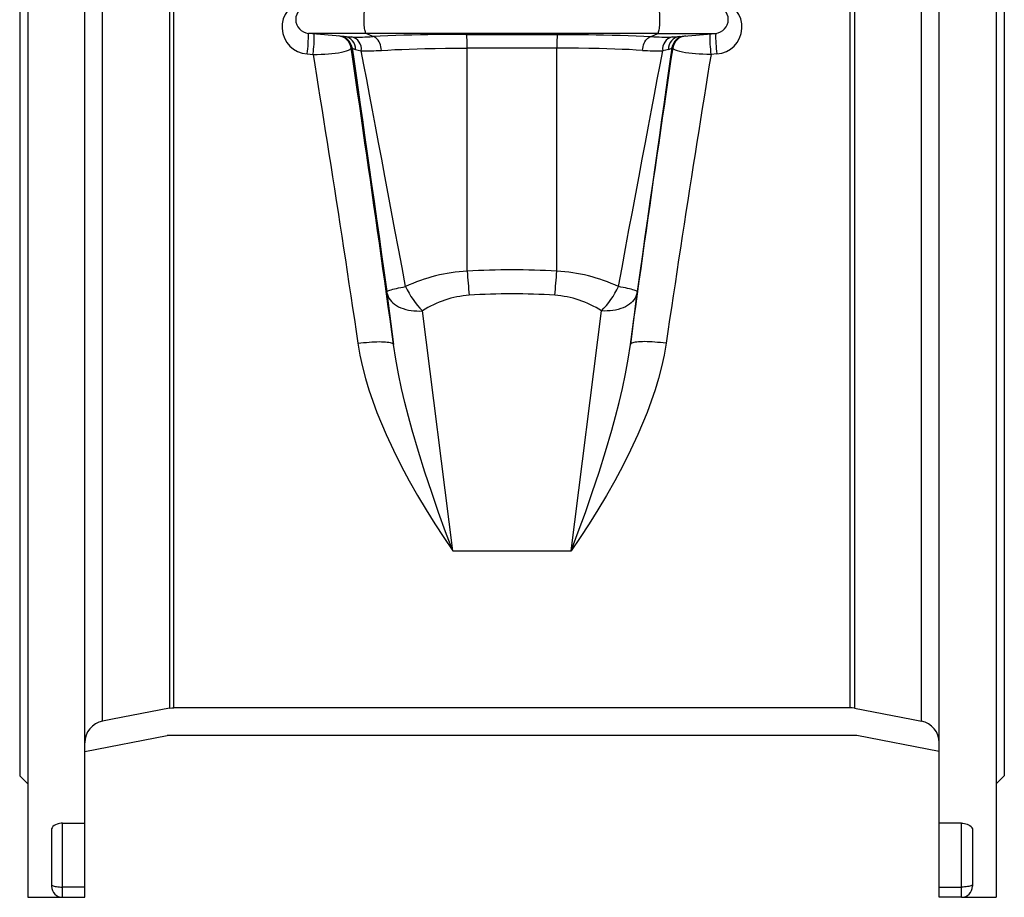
# Model space of a CAD drawing. Extents: x -88 to 1078, y -37 to 2295.
# Tile 2 of 7: x -61 to 295, y 753 to 1070. Entities that reach past the tile are written whole.
import ezdxf

# ---------------------------------------------------------------- set-up
doc = ezdxf.new("R2010")
doc.units = 0
doc.layers.get('0').update_dxf_attribs({"linetype": 'CONTINUOUS'})

msp = doc.modelspace()

# ---------------------------------------------------------------- linework, layer by layer
at = {"color": 7, "linetype": 'CONTINUOUS'}
for p, q in [((-58.27, 1207.71), (-58.27, 752.71)), ((-37.77, 779.55), (-37.77, 1207.71)), ((271.23, 779.55), (271.23, 1207.71)), ((291.73, 1207.71), (291.73, 752.71)), ((-61.27, 1163.71), (-61.27, 796.71)), ((294.73, 1163.71), (294.73, 796.71)), ((-31.3, 816.44), (-31.3, 1143.99)), ((264.75, 816.44), (264.75, 1143.99)), ((-7.11, 1139.28), (-7.11, 821.14)), ((240.56, 1139.28), (240.56, 821.14)), ((-5.58, 821.29), (-5.58, 1139.13)), ((239.03, 821.29), (239.03, 1139.13)), ((56.06, 1064.1), (43.09, 1065.23)), ((64.03, 1065.23), (43.09, 1065.23)), ((169.43, 1065.23), (64.03, 1065.23)), ((66.41, 1064.05), (64.03, 1065.23)), ((100.27, 1064.85), (133.19, 1064.85)), ((167.04, 1064.05), (169.43, 1065.23)), ((169.43, 1065.23), (190.36, 1065.23)), ((177.4, 1064.1), (190.36, 1065.23)), ((56.1, 1064.09), (56.06, 1064.1)), ((177.32, 1064.09), (177.4, 1064.1)), ((42.66, 1057.81), (44.78, 1057.63)), ((58.52, 1059.99), (58.9, 1059.96)), ((132.93, 1059.87), (100.52, 1059.87)), ((100.52, 979.18), (100.52, 1059.87)), ((132.93, 979.18), (132.93, 1059.87)), ((174.94, 1059.99), (174.55, 1059.96)), ((190.8, 1057.81), (188.68, 1057.63)), ((71.53, 971.39), (73.88, 952.71)), ((161.92, 971.39), (159.58, 952.71)), ((95.32, 878.01), (84.4, 964.84)), ((138.13, 878.01), (149.05, 964.84)), ((95.32, 878.01), (138.13, 878.01)), ((239.03, 821.29), (-5.58, 821.29)), ((-37.77, 805.43), (-8.01, 811.21)), ((241.46, 811.21), (-8.01, 811.21)), ((271.23, 805.43), (241.46, 811.21)), ((-61.27, 796.71), (-58.27, 793.71)), ((291.73, 793.71), (294.73, 796.71)), ((-49.77, 777.05), (-49.77, 757.45)), ((-45.77, 779.55), (-37.77, 779.55)), ((-45.77, 756.42), (-45.77, 779.55)), ((-37.77, 756.42), (-37.77, 779.55)), ((279.23, 779.55), (271.23, 779.55)), ((271.23, 756.42), (271.23, 779.55)), ((279.23, 756.42), (279.23, 779.55)), ((283.23, 777.05), (283.23, 757.45)), ((-49.77, 757.45), (-49.77, 756.71)), ((-37.77, 756.42), (-45.77, 756.42)), ((-45.77, 752.71), (-45.77, 756.42)), ((-37.77, 752.71), (-37.77, 756.42)), ((271.23, 752.71), (271.23, 756.42)), ((271.23, 756.42), (279.23, 756.42)), ((279.23, 752.71), (279.23, 756.42)), ((283.23, 757.45), (283.23, 756.71)), ((-58.27, 752.71), (-45.77, 752.71)), ((-45.77, 752.71), (-37.77, 752.71)), ((279.23, 752.71), (271.23, 752.71)), ((279.23, 752.71), (291.73, 752.71))]:
    msp.add_line(p, q, dxfattribs=at)
for points in [[(64.03, 1065.23), (63.92, 1065.33), (63.81, 1065.51), (63.7, 1065.76), (63.6, 1066.1), (63.51, 1066.49), (63.43, 1066.96), (63.37, 1067.47), (63.31, 1068.03), (63.27, 1068.63), (63.24, 1069.25), (63.22, 1069.89), (63.22, 1070.54), (63.24, 1071.17), (63.27, 1071.8), (63.31, 1072.39), (63.37, 1072.96), (63.43, 1073.47), (63.51, 1073.93), (63.6, 1074.33), (63.7, 1074.66), (63.81, 1074.92), (63.92, 1075.1), (64.03, 1075.19)], [(169.43, 1065.23), (169.54, 1065.33), (169.65, 1065.51), (169.75, 1065.76), (169.85, 1066.1), (169.94, 1066.49), (170.02, 1066.96), (170.09, 1067.47), (170.15, 1068.03), (170.19, 1068.63), (170.22, 1069.25), (170.23, 1069.89), (170.23, 1070.54), (170.22, 1071.17), (170.19, 1071.8), (170.15, 1072.39), (170.09, 1072.96), (170.02, 1073.47), (169.94, 1073.93), (169.85, 1074.33), (169.75, 1074.66), (169.65, 1074.92), (169.54, 1075.1), (169.43, 1075.19)], [(100.27, 1064.85), (96.06, 1064.84), (91.9, 1064.81), (89.09, 1064.77), (86.32, 1064.73), (83.6, 1064.68), (80.56, 1064.6), (77.6, 1064.52), (74.72, 1064.42), (71.84, 1064.31), (69.07, 1064.19), (66.41, 1064.05)], [(133.19, 1064.85), (137.39, 1064.84), (141.56, 1064.81), (144.36, 1064.77), (147.13, 1064.73), (149.86, 1064.68), (152.89, 1064.6), (155.86, 1064.52), (158.74, 1064.42), (161.61, 1064.31), (164.39, 1064.19), (167.04, 1064.05)], [(69.49, 1059.07), (69.44, 1059.75), (69.33, 1060.41), (69.16, 1061.05), (68.95, 1061.66), (68.68, 1062.21), (68.38, 1062.71), (68.03, 1063.14), (67.66, 1063.49), (67.26, 1063.77), (66.84, 1063.96), (66.41, 1064.05)], [(163.97, 1059.07), (164.02, 1059.75), (164.13, 1060.41), (164.29, 1061.05), (164.51, 1061.66), (164.77, 1062.21), (165.08, 1062.71), (165.42, 1063.14), (165.8, 1063.49), (166.2, 1063.77), (166.62, 1063.96), (167.04, 1064.05)], [(44.78, 1057.63), (46.24, 1057.64), (47.69, 1057.67), (49.09, 1057.73), (50.39, 1057.82), (51.64, 1057.93), (52.8, 1058.07), (53.99, 1058.24), (55.06, 1058.43), (56, 1058.63), (56.88, 1058.88), (57.59, 1059.15), (58.11, 1059.42), (58.42, 1059.71), (58.52, 1059.99)], [(44.78, 1057.63), (45.4, 1053.83), (46.02, 1049.97), (46.65, 1046.06), (47.29, 1042.1), (47.93, 1038.09), (48.57, 1034.04), (49.22, 1029.96), (49.87, 1025.83), (50.53, 1021.67), (51.18, 1017.49), (51.84, 1013.27), (52.5, 1009.03), (53.16, 1004.77), (53.83, 1000.49), (54.49, 996.19), (55.15, 991.88), (55.81, 987.57), (56.47, 983.25), (57.13, 978.93), (57.78, 974.6), (58.44, 970.28), (59.09, 965.97), (59.73, 961.67), (60.37, 957.39), (61.01, 953.12)], [(73.88, 952.71), (73.25, 957.25), (72.62, 961.81), (71.99, 966.39), (71.35, 970.97), (70.71, 975.56), (70.07, 980.16), (69.42, 984.76), (68.77, 989.36), (68.12, 993.95), (67.47, 998.53), (66.82, 1003.1), (66.17, 1007.66), (65.52, 1012.2), (64.87, 1016.71), (64.22, 1021.21), (63.57, 1025.67), (62.93, 1030.1), (62.29, 1034.5), (61.65, 1038.86), (61.01, 1043.18), (60.38, 1047.46), (59.75, 1051.69), (59.13, 1055.87), (58.52, 1059.99)], [(58.9, 1059.96), (59.61, 1055.08), (60.33, 1050.04), (61.07, 1044.84), (61.84, 1039.5), (62.62, 1034), (63.43, 1028.36), (64.25, 1022.58), (65.1, 1016.67), (65.96, 1010.62), (66.84, 1004.45), (67.73, 998.15), (68.65, 991.73), (69.57, 985.2), (70.52, 978.56), (71.47, 971.82)], [(60.17, 1059.41), (61.08, 1059.18), (62.23, 1058.95)], [(78.26, 973.63), (76.96, 980.57), (75.68, 987.41), (74.42, 994.12), (73.19, 1000.72), (71.97, 1007.19), (70.79, 1013.53), (69.62, 1019.73), (68.48, 1025.79), (67.37, 1031.7), (66.29, 1037.47), (65.23, 1043.08), (64.2, 1048.54), (63.2, 1053.83), (62.23, 1058.95)], [(69.49, 1059.07), (71.86, 1059.2), (74.32, 1059.33), (76.88, 1059.43), (79.59, 1059.53), (82.38, 1059.62), (85.24, 1059.7), (88.93, 1059.77), (92.69, 1059.82), (96.59, 1059.86), (100.52, 1059.87)], [(163.97, 1059.07), (161.6, 1059.2), (159.13, 1059.33), (156.58, 1059.43), (153.87, 1059.53), (151.07, 1059.62), (148.21, 1059.7), (144.53, 1059.77), (140.77, 1059.82), (136.87, 1059.86), (132.93, 1059.87)], [(155.2, 973.63), (156.5, 980.57), (157.78, 987.41), (159.03, 994.12), (160.27, 1000.72), (161.48, 1007.19), (162.67, 1013.53), (163.83, 1019.73), (164.97, 1025.79), (166.08, 1031.7), (167.17, 1037.47), (168.23, 1043.08), (169.26, 1048.54), (170.25, 1053.83), (171.22, 1058.95)], [(159.58, 952.71), (160.2, 957.25), (160.83, 961.81), (161.47, 966.39), (162.1, 970.97), (162.75, 975.56), (163.39, 980.16), (164.04, 984.76), (164.68, 989.36), (165.33, 993.95), (165.99, 998.53), (166.64, 1003.1), (167.29, 1007.66), (167.94, 1012.2), (168.59, 1016.71), (169.24, 1021.21), (169.88, 1025.67), (170.53, 1030.1), (171.17, 1034.5), (171.81, 1038.86), (172.44, 1043.18), (173.08, 1047.46), (173.7, 1051.69), (174.32, 1055.87), (174.94, 1059.99)], [(174.55, 1059.96), (173.85, 1055.08), (173.13, 1050.04), (172.38, 1044.84), (171.62, 1039.5), (170.83, 1034), (170.03, 1028.36), (169.2, 1022.58), (168.36, 1016.67), (167.5, 1010.62), (166.62, 1004.45), (165.72, 998.15), (164.81, 991.73), (163.88, 985.2), (162.94, 978.56), (161.98, 971.82)], [(173.28, 1059.41), (172.37, 1059.18), (171.22, 1058.95)], [(188.68, 1057.63), (188.06, 1053.83), (187.43, 1049.97), (186.8, 1046.06), (186.17, 1042.1), (185.53, 1038.09), (184.89, 1034.04), (184.24, 1029.96), (183.59, 1025.83), (182.93, 1021.67), (182.27, 1017.49), (181.61, 1013.27), (180.95, 1009.03), (180.29, 1004.77), (179.63, 1000.49), (178.97, 996.19), (178.31, 991.88), (177.64, 987.57), (176.98, 983.25), (176.33, 978.93), (175.67, 974.6), (175.02, 970.28), (174.37, 965.97), (173.72, 961.67), (173.08, 957.39), (172.45, 953.12)], [(188.68, 1057.63), (187.22, 1057.64), (185.77, 1057.67), (184.37, 1057.73), (183.06, 1057.82), (181.82, 1057.93), (180.65, 1058.07), (179.47, 1058.24), (178.4, 1058.43), (177.46, 1058.63), (176.57, 1058.88), (175.86, 1059.15), (175.35, 1059.42), (175.04, 1059.71), (174.94, 1059.99)], [(71.47, 971.82), (71.52, 971.91), (71.66, 972.01), (71.89, 972.12), (72.2, 972.24), (72.59, 972.37), (73.06, 972.5), (73.6, 972.65), (74.22, 972.8), (74.91, 972.96), (75.67, 973.12), (76.48, 973.29), (77.34, 973.46), (78.26, 973.63)], [(161.98, 971.82), (161.93, 971.91), (161.79, 972.01), (161.57, 972.12), (161.26, 972.24), (160.87, 972.37), (160.4, 972.5), (159.85, 972.65), (159.23, 972.8), (158.54, 972.96), (157.79, 973.12), (156.98, 973.29), (156.11, 973.46), (155.2, 973.63)], [(71.53, 971.39), (71.68, 970.72), (71.92, 970.08), (72.24, 969.45), (72.64, 968.85), (73.11, 968.28), (73.67, 967.74), (74.29, 967.24), (74.98, 966.77), (75.74, 966.35), (76.55, 965.98), (77.41, 965.65), (78.32, 965.37), (79.27, 965.15), (80.26, 964.97), (81.27, 964.86), (82.3, 964.8), (83.35, 964.79), (84.4, 964.84)], [(161.92, 971.39), (161.77, 970.72), (161.54, 970.08), (161.22, 969.45), (160.82, 968.85), (160.34, 968.28), (159.79, 967.74), (159.16, 967.24), (158.47, 966.77), (157.72, 966.35), (156.91, 965.98), (156.04, 965.65), (155.13, 965.37), (154.18, 965.15), (153.2, 964.97), (152.19, 964.86), (151.15, 964.8), (150.11, 964.79), (149.05, 964.84)], [(61.01, 953.12), (62.04, 953.25), (63.07, 953.36), (64.09, 953.46), (65.09, 953.55), (66.06, 953.61), (66.99, 953.66), (67.89, 953.69), (68.74, 953.71), (69.55, 953.7), (70.3, 953.68), (70.98, 953.64), (71.61, 953.58), (72.16, 953.5), (72.64, 953.41), (73.05, 953.3), (73.38, 953.17), (73.63, 953.03), (73.8, 952.88), (73.88, 952.71)], [(61.01, 953.12), (61.75, 948.83), (62.68, 944.59), (63.77, 940.42), (65, 936.31), (66.39, 932.17), (67.89, 928.09), (69.5, 924.08), (71.18, 920.14), (73.84, 914.41), (76.63, 908.82), (79.53, 903.39), (82.52, 898.12), (85.65, 892.88), (88.83, 887.79), (92.05, 882.85), (95.28, 878.06), (95.32, 878.01)], [(95.32, 878.01), (95.3, 878.07), (92.74, 884.94), (90.21, 891.96), (87.71, 899.12), (85.26, 906.47), (82.89, 913.98), (80.63, 921.64), (79.27, 926.62), (77.98, 931.67), (76.77, 936.79), (75.67, 942.02), (74.69, 947.32), (73.88, 952.71)], [(172.45, 953.12), (171.71, 948.83), (170.78, 944.59), (169.69, 940.42), (168.46, 936.31), (167.07, 932.17), (165.56, 928.09), (163.96, 924.08), (162.27, 920.14), (159.62, 914.41), (156.83, 908.82), (153.92, 903.39), (150.93, 898.12), (147.8, 892.88), (144.62, 887.79), (141.4, 882.85), (138.17, 878.06), (138.13, 878.01)], [(138.13, 878.01), (138.16, 878.07), (140.71, 884.94), (143.25, 891.96), (145.75, 899.12), (148.2, 906.47), (150.57, 913.98), (152.82, 921.64), (154.19, 926.62), (155.48, 931.67), (156.68, 936.79), (157.79, 942.02), (158.76, 947.32), (159.58, 952.71)], [(172.45, 953.12), (171.41, 953.25), (170.38, 953.36), (169.37, 953.46), (168.37, 953.55), (167.4, 953.61), (166.46, 953.66), (165.56, 953.69), (164.71, 953.71), (163.91, 953.7), (163.16, 953.68), (162.47, 953.64), (161.85, 953.58), (161.29, 953.5), (160.81, 953.41), (160.4, 953.3), (160.08, 953.17), (159.83, 953.03), (159.66, 952.88), (159.58, 952.71)], [(-7.11, 821.14), (-27.75, 817.13), (-31.3, 816.44)], [(-7.11, 821.14), (-6.26, 821.26), (-5.58, 821.29)], [(240.56, 821.14), (239.72, 821.26), (239.03, 821.29)], [(240.56, 821.14), (261.21, 817.13), (264.75, 816.44)], [(-45.77, 779.55), (-46.32, 779.52), (-46.84, 779.45), (-47.33, 779.34), (-47.78, 779.2), (-48.32, 778.96), (-48.78, 778.68), (-49.25, 778.27), (-49.56, 777.83), (-49.72, 777.44), (-49.77, 777.05)], [(279.23, 779.55), (279.77, 779.52), (280.3, 779.45), (280.79, 779.34), (281.24, 779.2), (281.78, 778.96), (282.23, 778.68), (282.7, 778.27), (283.02, 777.83), (283.18, 777.44), (283.23, 777.05)], [(-49.77, 757.45), (-49.73, 757.31), (-49.61, 757.16), (-49.41, 757.02), (-49.14, 756.89), (-48.8, 756.78), (-48.39, 756.67), (-47.93, 756.58), (-47.43, 756.51), (-46.9, 756.46), (-46.34, 756.43), (-45.77, 756.42)], [(283.23, 757.45), (283.19, 757.31), (283.07, 757.16), (282.87, 757.02), (282.59, 756.89), (282.25, 756.78), (281.85, 756.67), (281.39, 756.58), (280.89, 756.51), (280.35, 756.46), (279.8, 756.43), (279.23, 756.42)]]:
    msp.add_lwpolyline(points, dxfattribs=at)
for centre, radius, start, end in [((43.23, 1067.46), 9.66, 99.7544, 266.5808), ((43.53, 1070.21), 5, 95, 265), ((189.93, 1070.21), 5, 275, 85), ((190.22, 1067.46), 9.66, 273.4192, 80.2456), ((0.85, 1063.99), 42.26, 351.5935, 1.6853), ((2.88, 1063.81), 42.35, 351.6058, 1.6679), ((75.47, 1061.08), 25.08, 357.2356, 8.6473), ((157.99, 1061.08), 25.08, 171.3527, 182.7644), ((230.57, 1063.81), 42.35, 178.3321, 188.3942), ((232.61, 1063.99), 42.26, 178.3147, 188.4065), ((53.57, 1059.3), 5, 7.9923, 84.9967), ((53.95, 1059.26), 5, 7.9923, 84.9967), ((55.48, 1059.44), 4.7, 359.7259, 82.8777), ((60.94, 1123.13), 59.23, 265.3149, 267.9342), ((61.41, 1140.74), 76.85, 268.0619, 273.7341), ((57.75, 1059.54), 4.52, 352.5165, 76.529), ((172.05, 1140.74), 76.85, 266.2659, 271.9381), ((175.7, 1059.54), 4.52, 103.471, 187.4835), ((177.98, 1059.44), 4.7, 97.1223, 180.2741), ((179.5, 1059.26), 5, 95.0033, 172.0077), ((172.53, 1122.87), 58.97, 272.0616, 274.6631), ((179.89, 1059.3), 5, 95.0033, 172.0077), ((60.76, 1062.54), 3.18, 234.2915, 259.3247), ((64.71, 1128.79), 69.88, 267.9656, 273.9169), ((168.74, 1128.79), 69.88, 266.0831, 272.0344), ((172.69, 1062.54), 3.18, 280.6753, 305.7085), ((103.36, 920.3), 58.94, 92.7635, 115.2131), ((116.73, 725.24), 254.45, 86.3485, 93.6515), ((292.17, 991.52), 192.04, 183.6861, 186.2851), ((-58.71, 991.52), 192.04, 353.7149, 356.3139), ((130.09, 920.3), 58.94, 64.7869, 87.2365), ((106.25, 986.67), 30.89, 204.9713, 224.97), ((127.2, 986.67), 30.89, 315.03, 335.0287), ((42.55, 967.71), 29.22, 7.222, 8.0792), ((103.84, 934.86), 35.73, 94.1127, 122.9613), ((116.73, 739.75), 231.26, 86.1697, 93.8303), ((129.61, 934.86), 35.73, 57.0387, 85.8873), ((190.91, 967.71), 29.22, 171.9208, 172.778), ((-29.77, 808.58), 8, 101.0155, 180.0096), ((263.23, 808.58), 8, 359.9904, 78.9845), ((-45.77, 756.71), 4, 180, 270), ((279.23, 756.71), 4, 270, 0)]:
    msp.add_arc(centre, radius, start, end, dxfattribs=at)

doc.saveas('drawing.dxf')
